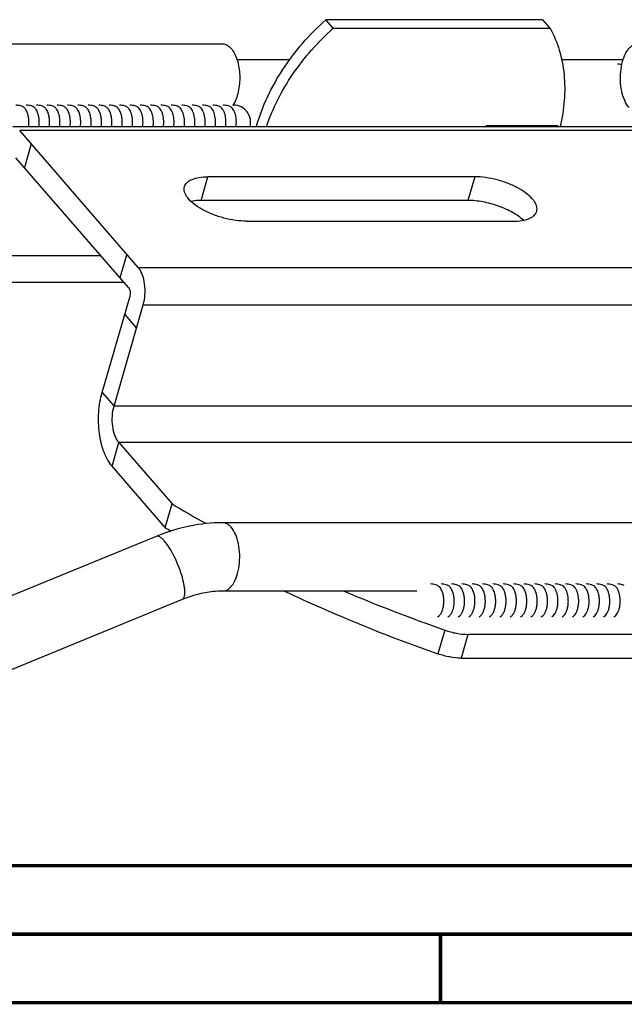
# Model space of a CAD drawing. Header units: millimetres. Extents: x 0 to 420, y 0 to 297.
# Tile 2 of 12: x 94 to 138, y 0 to 72. Entities that reach past the tile are written whole.
import ezdxf

# ---------------------------------------------------------------- set-up
doc = ezdxf.new("R2010")
doc.units = ezdxf.units.MM
doc.header["$LTSCALE"] = 23.1
doc.layers.get('0').update_dxf_attribs({"linetype": 'CONTINUOUS'})
doc.layers.add('AXES', color=7, linetype='CONTINUOUS')

msp = doc.modelspace()

# ---------------------------------------------------------------- linework, layer by layer
at = {"color": 7, "linetype": 'CONTINUOUS'}
for p, q in [((117.162, 71.2192), (116.6208, 71.8442)), ((132.469, 71.8442), (116.6208, 71.8442)), ((133.0103, 71.2192), (132.469, 71.8442)), ((117.162, 71.2192), (133.0103, 71.2192)), ((78.7712, 70.0794), (109.082, 70.0794)), ((113.9742, 68.9143), (110.1352, 68.9143)), ((138.3393, 68.9143), (133.8474, 68.9143)), ((128.3497, 64.0745), (128.4077, 64.0076)), ((133.538, 64.0745), (128.3497, 64.0745)), ((133.596, 64.0076), (133.538, 64.0745)), ((180.3641, 64.0076), (93.7615, 64.0076)), ((102.9218, 53.7396), (94.2615, 63.7396)), ((180.8641, 63.7396), (94.2615, 63.7396)), ((111.5929, 64.0076), (111.5562, 64.05)), ((133.6767, 64.0076), (133.6645, 64.0217)), ((95.1059, 62.7646), (94.6059, 61.0326)), ((102.2053, 52.2576), (93.978, 61.7576)), ((102.0774, 54.7146), (101.5774, 52.9826)), ((91.624, 54.6031), (100.174, 54.6031)), ((102.9218, 53.7396), (189.5243, 53.7396)), ((101.8844, 52.6281), (89.9136, 52.6281)), ((100.2843, 44.6031), (102.2968, 51.5746)), ((101.1503, 43.6031), (103.2878, 51.0076)), ((103.2878, 51.0076), (189.8904, 51.0076)), ((102.8003, 49.3188), (101.9343, 50.3188)), ((100.2843, 44.6031), (101.1503, 43.6031)), ((147.3335, 43.6031), (101.1503, 43.6031)), ((101.0072, 39.2073), (101.5072, 40.9393)), ((101.5072, 40.9393), (105.3882, 36.4579)), ((143.5252, 40.9393), (101.5072, 40.9393)), ((104.8882, 34.7258), (101.0072, 39.2073)), ((104.8882, 34.7258), (105.3882, 36.4579)), ((139.3929, 35.0794), (109.082, 35.0794)), ((104.2375, 34.0803), (86.3883, 26.7446)), ((123.2665, 30.0794), (109.082, 30.0794)), ((106.1382, 29.4556), (88.289, 22.1199)), ((125.3103, 27.2238), (124.8103, 25.4918)), ((127.0045, 26.9143), (126.5045, 25.1823)), ((186.9044, 26.9143), (127.0045, 26.9143)), ((126.5045, 25.1823), (186.4044, 25.1823)), ((409.86, 10.0737), (25.007, 10.0134))]:
    msp.add_line(p, q, dxfattribs=at)
at = {"color": 7, "linetype": 'CONTINUOUS', "const_width": 0.25}
for points in [[(409.8307, 10.048), (25, 10)], [(20, 5), (415, 5)], [(125, 0), (125, 5)], [(420, 0), (0, 0)]]:
    msp.add_lwpolyline(points, dxfattribs=at)
at = {"color": 7, "linetype": 'CONTINUOUS'}
for centre, radius, start, end in [((137.918, 67.342), 1.2553, 74.962619, 89.968006), ((93.9667, 64.3399), 1.2574, 72.365054, 89.947514), ((93.9676, 64.3465), 1.2508, 66.163348, 72.311012), ((94.7245, 64.3399), 1.2574, 72.365054, 89.947514), ((94.7254, 64.3465), 1.2508, 66.163348, 72.311012), ((95.4823, 64.3399), 1.2574, 72.365054, 89.947514), ((95.4831, 64.3465), 1.2508, 66.163348, 72.311012), ((96.24, 64.3399), 1.2574, 72.365054, 89.947514), ((96.2409, 64.3465), 1.2508, 66.163348, 72.311012), ((96.9978, 64.3399), 1.2574, 72.365054, 89.947514), ((96.9987, 64.3465), 1.2508, 66.163348, 72.311012), ((97.7556, 64.3399), 1.2574, 72.365054, 89.947514), ((97.7564, 64.3465), 1.2508, 66.163348, 72.311012), ((98.5134, 64.3399), 1.2574, 72.365054, 89.947514), ((98.5142, 64.3465), 1.2508, 66.163348, 72.311012), ((99.2711, 64.3399), 1.2574, 72.365054, 89.947514), ((99.272, 64.3465), 1.2508, 66.163348, 72.311012), ((100.0289, 64.3399), 1.2574, 72.365054, 89.947514), ((100.0298, 64.3465), 1.2508, 66.163348, 72.311012), ((100.7867, 64.3399), 1.2574, 72.365054, 89.947514), ((100.7875, 64.3465), 1.2508, 66.163348, 72.311012), ((101.5444, 64.3399), 1.2574, 72.365054, 89.947514), ((101.5453, 64.3465), 1.2508, 66.163348, 72.311012), ((102.3022, 64.3399), 1.2574, 72.365054, 89.947514), ((102.3031, 64.3465), 1.2508, 66.163348, 72.311012), ((103.06, 64.3399), 1.2574, 72.365054, 89.947514), ((103.0608, 64.3465), 1.2508, 66.163348, 72.311012), ((103.8178, 64.3399), 1.2574, 72.365054, 89.947514), ((103.8186, 64.3465), 1.2508, 66.163348, 72.311012), ((104.5755, 64.3399), 1.2574, 72.365054, 89.947514), ((104.5764, 64.3465), 1.2508, 66.163348, 72.311012), ((105.3333, 64.3399), 1.2574, 72.365054, 89.947514), ((105.3342, 64.3465), 1.2508, 66.163348, 72.311012), ((106.0911, 64.3399), 1.2574, 72.365054, 89.947514), ((106.0919, 64.3465), 1.2508, 66.163348, 72.311012), ((106.8488, 64.3399), 1.2574, 72.365054, 89.947514), ((106.8497, 64.3465), 1.2508, 66.163348, 72.311012), ((107.6066, 64.3399), 1.2574, 72.365054, 89.947514), ((107.6075, 64.3465), 1.2508, 66.163348, 72.311012), ((108.3644, 64.3399), 1.2574, 72.365054, 89.947514), ((108.3653, 64.3465), 1.2508, 66.163348, 72.311012), ((109.1222, 64.3399), 1.2574, 72.365054, 89.947514), ((109.123, 64.3465), 1.2508, 66.163348, 72.311012), ((109.8811, 64.3491), 1.2482, 90.000613, 91.93113), ((108.2262, 66.6491), 1.9295, 326.783283, 327.453221), ((109.8811, 64.3473), 1.25, 344.221072, 90.000079), ((108.1522, 64.672), 1.1251, 25.891265, 29.214194), ((107.6417, 64.4677), 1.6756, 15.253278, 18.912558), ((151.6962, 113.3366), 89.7484, 238.937325, 240.780429), ((149.9786, 109.5658), 87.3737, 238.931444, 239.260752), ((124.2776, 29.3399), 1.2574, 72.365054, 89.947514), ((124.2785, 29.3465), 1.2508, 66.163348, 72.311012), ((125.0354, 29.3399), 1.2574, 72.365054, 89.947514), ((125.0362, 29.3465), 1.2508, 66.163348, 72.311012), ((125.7932, 29.3399), 1.2574, 72.365054, 89.947514), ((125.794, 29.3465), 1.2508, 66.163348, 72.311012), ((126.5509, 29.3399), 1.2574, 72.365054, 89.947514), ((126.5518, 29.3465), 1.2508, 66.163348, 72.311012), ((127.3087, 29.3399), 1.2574, 72.365054, 89.947514), ((127.3096, 29.3465), 1.2508, 66.163348, 72.311012), ((128.0665, 29.3399), 1.2574, 72.365054, 89.947514), ((128.0673, 29.3465), 1.2508, 66.163348, 72.311012), ((128.8242, 29.3399), 1.2574, 72.365054, 89.947514), ((128.8251, 29.3465), 1.2508, 66.163348, 72.311012), ((129.582, 29.3399), 1.2574, 72.365054, 89.947514), ((129.5829, 29.3465), 1.2508, 66.163348, 72.311012), ((130.3398, 29.3399), 1.2574, 72.365054, 89.947514), ((130.3406, 29.3465), 1.2508, 66.163348, 72.311012), ((131.0976, 29.3399), 1.2574, 72.365054, 89.947514), ((131.0984, 29.3465), 1.2508, 66.163348, 72.311012), ((131.8553, 29.3399), 1.2574, 72.365054, 89.947514), ((131.8562, 29.3465), 1.2508, 66.163348, 72.311012), ((132.6131, 29.3399), 1.2574, 72.365054, 89.947514), ((132.614, 29.3465), 1.2508, 66.163348, 72.311012), ((133.3709, 29.3399), 1.2574, 72.365054, 89.947514), ((133.3717, 29.3465), 1.2508, 66.163348, 72.311012), ((134.1286, 29.3399), 1.2574, 72.365054, 89.947514), ((134.1295, 29.3465), 1.2508, 66.163348, 72.311012), ((134.8864, 29.3399), 1.2574, 72.365054, 89.947514), ((134.8873, 29.3465), 1.2508, 66.163348, 72.311012), ((135.6442, 29.3399), 1.2574, 72.365054, 89.947514), ((135.6451, 29.3465), 1.2508, 66.163348, 72.311012), ((136.402, 29.3399), 1.2574, 72.365054, 89.947514), ((136.4028, 29.3465), 1.2508, 66.163348, 72.311012), ((137.1597, 29.3399), 1.2574, 72.365054, 89.947514), ((137.1606, 29.3465), 1.2508, 66.163348, 72.311012), ((137.9175, 29.3399), 1.2574, 72.365054, 89.947514), ((137.9184, 29.3465), 1.2508, 66.163348, 72.311012), ((164.985, 140.2774), 119.8132, 246.891122, 250.66211)]:
    msp.add_arc(centre, radius, start, end, dxfattribs=at)
for points, knots in [([(111.5562, 64.05), (111.9784, 65.5127), (112.9962, 67.6479), (114.8838, 70.1521), (116.0163, 71.3042), (116.6208, 71.8442)], [0, 0, 0, 0, 0.486117, 0.741186, 1, 1, 1, 1]), ([(112.2796, 64.0077), (112.7354, 65.3623), (114.0864, 68.0045), (116.0453, 70.2214), (117.162, 71.2192)], [0, 0, 0, 0, 0.4883301, 1, 1, 1, 1]), ([(133.0103, 71.2192), (133.2868, 70.709), (133.7392, 69.6071), (134.0813, 67.8197), (134.0917, 65.9232), (133.8833, 64.6476), (133.7292, 64.0078)], [0, 0, 0, 0, 0.2351958, 0.4787428, 0.7332572, 1, 1, 1, 1]), ([(109.082, 70.0794), (109.1936, 70.0794), (109.4373, 70.0089), (109.6216, 69.8431), (109.707, 69.7444)], [0, 0, 0, 0, 0.4608513, 1, 1, 1, 1]), ([(138.7679, 65.4143), (138.6359, 65.5668), (138.4131, 65.959), (138.2113, 66.6425), (138.1241, 67.4196), (138.1617, 68.2124), (138.3197, 68.9417), (138.5503, 69.4659), (138.79, 69.782), (138.9781, 69.9497), (139.1806, 70.0548), (139.3242, 70.0794), (139.3929, 70.0794)], [0, 0, 0, 0, 0.1138935, 0.250217, 0.400531, 0.5532801, 0.6964578, 0.8200112, 0.8727465, 0.9194467, 0.9611664, 1, 1, 1, 1]), ([(109.707, 69.7444), (109.803, 69.6336), (109.975, 69.3634), (110.2331, 68.7044), (110.374, 67.746), (110.2965, 66.7706), (110.0889, 66.0572), (109.9391, 65.7464), (109.8527, 65.6111)], [0, 0, 0, 0, 0.1013878, 0.2191227, 0.4876408, 0.763216, 0.8889304, 1, 1, 1, 1]), ([(94.8138, 65.0534), (94.794, 65.1058), (94.7506, 65.2033), (94.6504, 65.3624), (94.5484, 65.4574), (94.4731, 65.4907)], [0, 0, 0, 0, 0.2971589, 0.5632369, 1, 1, 1, 1]), ([(94.907, 64.0074), (94.9343, 64.1872), (94.9419, 64.4612), (94.8901, 64.8109), (94.843, 64.9763), (94.8138, 65.0534)], [0, 0, 0, 0, 0.515166, 0.7665073, 1, 1, 1, 1]), ([(95.5713, 65.0541), (95.5515, 65.1064), (95.5081, 65.2037), (95.4079, 65.3626), (95.306, 65.4575), (95.2309, 65.4907)], [0, 0, 0, 0, 0.297124, 0.5631843, 1, 1, 1, 1]), ([(95.6648, 64.0074), (95.6921, 64.1873), (95.6996, 64.4615), (95.6478, 64.8115), (95.6005, 64.977), (95.5713, 65.0541)], [0, 0, 0, 0, 0.5152101, 0.7665478, 1, 1, 1, 1]), ([(96.3288, 65.0548), (96.309, 65.107), (96.2656, 65.2042), (96.1655, 65.3628), (96.0637, 65.4575), (95.9886, 65.4907)], [0, 0, 0, 0, 0.2970898, 0.563132, 1, 1, 1, 1]), ([(96.4226, 64.0074), (96.4499, 64.1875), (96.4574, 64.4619), (96.4055, 64.8121), (96.3581, 64.9776), (96.3288, 65.0548)], [0, 0, 0, 0, 0.5152542, 0.7665882, 1, 1, 1, 1]), ([(97.0863, 65.0555), (97.0666, 65.1076), (97.0232, 65.2046), (96.9231, 65.363), (96.8214, 65.4575), (96.7464, 65.4907)], [0, 0, 0, 0, 0.2970556, 0.5630798, 1, 1, 1, 1]), ([(97.1803, 64.0074), (97.2077, 64.1876), (97.2152, 64.4622), (97.1631, 64.8127), (97.1157, 64.9783), (97.0863, 65.0555)], [0, 0, 0, 0, 0.5152982, 0.7666284, 1, 1, 1, 1]), ([(97.8439, 65.0561), (97.8241, 65.1082), (97.7807, 65.2051), (97.6807, 65.3632), (97.5791, 65.4576), (97.5042, 65.4907)], [0, 0, 0, 0, 0.2970216, 0.5630276, 1, 1, 1, 1]), ([(97.9381, 64.0074), (97.9655, 64.1878), (97.973, 64.4626), (97.9208, 64.8132), (97.8732, 64.9789), (97.8439, 65.0561)], [0, 0, 0, 0, 0.5153258, 0.7666613, 1, 1, 1, 1]), ([(98.6014, 65.0568), (98.5816, 65.1088), (98.5382, 65.2055), (98.4383, 65.3634), (98.3368, 65.4576), (98.2619, 65.4907)], [0, 0, 0, 0, 0.2969876, 0.5629758, 1, 1, 1, 1]), ([(98.6959, 64.0074), (98.7233, 64.1879), (98.7307, 64.4629), (98.6784, 64.8138), (98.6308, 64.9796), (98.6014, 65.0568)], [0, 0, 0, 0, 0.515369, 0.7667011, 1, 1, 1, 1]), ([(99.3589, 65.0575), (99.3391, 65.1094), (99.2957, 65.2059), (99.1959, 65.3636), (99.0945, 65.4576), (99.0197, 65.4907)], [0, 0, 0, 0, 0.2969538, 0.5629241, 1, 1, 1, 1]), ([(99.4536, 64.0074), (99.481, 64.1881), (99.4885, 64.4633), (99.4361, 64.8144), (99.3884, 64.9802), (99.3589, 65.0575)], [0, 0, 0, 0, 0.5154121, 0.7667407, 1, 1, 1, 1]), ([(100.1164, 65.0582), (100.0966, 65.11), (100.0533, 65.2064), (99.9535, 65.3638), (99.8522, 65.4577), (99.7775, 65.4907)], [0, 0, 0, 0, 0.2969201, 0.5628726, 1, 1, 1, 1]), ([(100.2114, 64.0074), (100.2388, 64.1882), (100.2463, 64.4636), (100.1937, 64.8149), (100.1459, 64.9809), (100.1164, 65.0582)], [0, 0, 0, 0, 0.515455, 0.7667802, 1, 1, 1, 1]), ([(100.8739, 65.0588), (100.8541, 65.1106), (100.8108, 65.2068), (100.711, 65.364), (100.6098, 65.4577), (100.5353, 65.4907)], [0, 0, 0, 0, 0.2968862, 0.5628215, 1, 1, 1, 1]), ([(100.9692, 64.0074), (100.9966, 64.1883), (101.0041, 64.4639), (100.9514, 64.8155), (100.9035, 64.9815), (100.8739, 65.0588)], [0, 0, 0, 0, 0.5154977, 0.7668194, 1, 1, 1, 1]), ([(101.6314, 65.0595), (101.6117, 65.1111), (101.5683, 65.2072), (101.4686, 65.3642), (101.3675, 65.4578), (101.293, 65.4907)], [0, 0, 0, 0, 0.2968528, 0.5627705, 1, 1, 1, 1]), ([(101.727, 64.0074), (101.7544, 64.1885), (101.7618, 64.4643), (101.7091, 64.8161), (101.6611, 64.9822), (101.6314, 65.0595)], [0, 0, 0, 0, 0.5155401, 0.7668584, 1, 1, 1, 1]), ([(102.389, 65.0601), (102.3692, 65.1117), (102.3259, 65.2077), (102.2262, 65.3643), (102.1252, 65.4578), (102.0508, 65.4907)], [0, 0, 0, 0, 0.2968196, 0.5627199, 1, 1, 1, 1]), ([(102.4847, 64.0074), (102.5122, 64.1886), (102.5196, 64.4646), (102.4667, 64.8166), (102.4186, 64.9828), (102.389, 65.0601)], [0, 0, 0, 0, 0.5155826, 0.7668972, 1, 1, 1, 1]), ([(103.1987, 64.8991), (103.1797, 64.9699), (103.1354, 65.1023), (103.0257, 65.3165), (102.903, 65.4489), (102.8086, 65.4907)], [0, 0, 0, 0, 0.3032433, 0.5730692, 1, 1, 1, 1]), ([(103.2425, 64.0075), (103.2653, 64.1575), (103.2793, 64.4582), (103.2367, 64.7567), (103.1987, 64.8991)], [0, 0, 0, 0, 0.5072462, 1, 1, 1, 1]), ([(103.9561, 64.9004), (103.9371, 64.9711), (103.8928, 65.1031), (103.7832, 65.3169), (103.6606, 65.449), (103.5663, 65.4907)], [0, 0, 0, 0, 0.3032048, 0.5730009, 1, 1, 1, 1]), ([(104.0003, 64.0075), (104.0231, 64.1577), (104.037, 64.4589), (103.9943, 64.7578), (103.9561, 64.9004)], [0, 0, 0, 0, 0.5073046, 1, 1, 1, 1]), ([(104.7135, 64.9016), (104.6945, 64.9722), (104.6502, 65.104), (104.5406, 65.3173), (104.4183, 65.4491), (104.3241, 65.4907)], [0, 0, 0, 0, 0.3031653, 0.5729323, 1, 1, 1, 1]), ([(104.7581, 64.0075), (104.7809, 64.158), (104.7948, 64.4596), (104.7518, 64.759), (104.7135, 64.9016)], [0, 0, 0, 0, 0.5073644, 1, 1, 1, 1]), ([(105.4709, 64.9029), (105.452, 64.9733), (105.4076, 65.1048), (105.2981, 65.3177), (105.1759, 65.4491), (105.0819, 65.4907)], [0, 0, 0, 0, 0.3031276, 0.5728657, 1, 1, 1, 1]), ([(105.5158, 64.0076), (105.5387, 64.1582), (105.5526, 64.4603), (105.5094, 64.7601), (105.4709, 64.9029)], [0, 0, 0, 0, 0.5074216, 1, 1, 1, 1]), ([(106.2284, 64.9041), (106.2094, 64.9744), (106.1651, 65.1056), (106.0556, 65.3181), (105.9335, 65.4492), (105.8397, 65.4907)], [0, 0, 0, 0, 0.3030906, 0.5728005, 1, 1, 1, 1]), ([(106.2736, 64.0076), (106.2965, 64.1585), (106.3104, 64.461), (106.267, 64.7611), (106.2284, 64.9041)], [0, 0, 0, 0, 0.5074772, 1, 1, 1, 1]), ([(106.9858, 64.9053), (106.9668, 64.9754), (106.9225, 65.1064), (106.813, 65.3184), (106.6911, 65.4493), (106.5974, 65.4907)], [0, 0, 0, 0, 0.3030546, 0.5727371, 1, 1, 1, 1]), ([(107.0314, 64.0076), (107.0543, 64.1587), (107.0682, 64.4616), (107.0246, 64.7622), (106.9858, 64.9053)], [0, 0, 0, 0, 0.5075313, 1, 1, 1, 1]), ([(107.7433, 64.9065), (107.7243, 64.9764), (107.6799, 65.1072), (107.5705, 65.3188), (107.4488, 65.4493), (107.3552, 65.4907)], [0, 0, 0, 0, 0.30302, 0.5726761, 1, 1, 1, 1]), ([(107.7892, 64.0076), (107.8121, 64.1589), (107.8259, 64.4622), (107.7822, 64.7632), (107.7433, 64.9065)], [0, 0, 0, 0, 0.5075832, 1, 1, 1, 1]), ([(108.5008, 64.9075), (108.4817, 64.9774), (108.4374, 65.1079), (108.328, 65.3191), (108.2064, 65.4494), (108.113, 65.4907)], [0, 0, 0, 0, 0.3029943, 0.5726221, 1, 1, 1, 1]), ([(108.5469, 64.0076), (108.5699, 64.1591), (108.5837, 64.4628), (108.5398, 64.7641), (108.5008, 64.9075)], [0, 0, 0, 0, 0.5076325, 1, 1, 1, 1]), ([(109.1342, 65.2211), (109.1163, 65.2529), (109.0492, 65.3596), (108.9533, 65.4542), (108.8708, 65.4907)], [0, 0, 0, 0, 0.2876682, 1, 1, 1, 1]), ([(109.2268, 65.0108), (109.2222, 65.0242), (109.2037, 65.0759), (109.1822, 65.1266), (109.1644, 65.1633)], [0, 0, 0, 0, 0.2582876, 1, 1, 1, 1]), ([(109.3047, 64.0075), (109.3277, 64.1593), (109.3415, 64.4633), (109.2975, 64.765), (109.2583, 64.9085)], [0, 0, 0, 0, 0.5076771, 1, 1, 1, 1]), ([(110.0158, 64.9094), (109.9968, 64.979), (109.9524, 65.1091), (109.8431, 65.3196), (109.7217, 65.4495), (109.6285, 65.4907)], [0, 0, 0, 0, 0.3028976, 0.572496, 1, 1, 1, 1]), ([(110.0625, 64.0075), (110.0855, 64.1594), (110.0993, 64.4638), (110.0551, 64.7657), (110.0158, 64.9094)], [0, 0, 0, 0, 0.5077622, 1, 1, 1, 1]), ([(128.1742, 64.0078), (128.1872, 64.0183), (128.2392, 64.0541), (128.3032, 64.0745), (128.3497, 64.0745)], [0, 0, 0, 0, 0.2639825, 1, 1, 1, 1]), ([(133.538, 64.0745), (133.5624, 64.0745), (133.6099, 64.0666), (133.6498, 64.0386), (133.6645, 64.0217)], [0, 0, 0, 0, 0.5200493, 1, 1, 1, 1]), ([(103.2878, 51.0076), (103.3571, 51.2476), (103.4381, 51.7554), (103.4147, 52.5084), (103.2776, 53.1043), (103.0947, 53.5042), (102.9826, 53.6695), (102.9218, 53.7396)], [0, 0, 0, 0, 0.2635488, 0.5375058, 0.7909762, 0.9020801, 1, 1, 1, 1]), ([(102.2053, 52.2576), (102.2376, 52.2203), (102.2891, 52.1208), (102.3285, 51.95), (102.3344, 51.7615), (102.3141, 51.6346), (102.2968, 51.5746)], [0, 0, 0, 0, 0.2084267, 0.4620842, 0.7362415, 1, 1, 1, 1]), ([(101.0072, 39.2073), (100.8872, 39.3458), (100.6658, 39.6722), (100.4065, 40.2385), (100.2063, 40.8937), (100.0263, 41.8672), (99.9876, 43.1266), (100.1474, 44.129), (100.2843, 44.6031)], [0, 0, 0, 0, 0.0978785, 0.2089357, 0.3314862, 0.4627211, 0.7365623, 1, 1, 1, 1]), ([(101.5072, 40.9393), (101.4479, 41.0077), (101.3386, 41.1688), (101.1603, 41.5587), (101.0266, 42.1398), (101.0038, 42.8739), (101.0828, 43.369), (101.1503, 43.6031)], [0, 0, 0, 0, 0.0979198, 0.2090244, 0.462494, 0.7364501, 1, 1, 1, 1]), ([(109.082, 35.0794), (108.2676, 35.0794), (106.6076, 34.8975), (105.0165, 34.4005), (104.2375, 34.0803)], [0, 0, 0, 0, 0.4916237, 1, 1, 1, 1]), ([(109.707, 34.7444), (109.6216, 34.8431), (109.4373, 35.0089), (109.1936, 35.0794), (109.082, 35.0794)], [0, 0, 0, 0, 0.5391487, 1, 1, 1, 1]), ([(109.082, 30.0794), (109.1508, 30.0794), (109.2943, 30.104), (109.4969, 30.209), (109.685, 30.3767), (109.9247, 30.6929), (110.1553, 31.2171), (110.3133, 31.9463), (110.3509, 32.7392), (110.2637, 33.5162), (110.0619, 34.1997), (109.8391, 34.592), (109.707, 34.7444)], [0, 0, 0, 0, 0.0388336, 0.0805533, 0.1272534, 0.1799888, 0.3035422, 0.4467199, 0.599469, 0.749783, 0.8861065, 1, 1, 1, 1]), ([(104.8393, 33.7302), (104.7837, 33.7943), (104.6785, 33.9054), (104.5173, 34.0313), (104.371, 34.0991), (104.2743, 34.0954), (104.2375, 34.0803)], [0, 0, 0, 0, 0.3484853, 0.6264676, 0.8365853, 1, 1, 1, 1]), ([(106.1381, 29.4557), (106.1714, 29.4694), (106.2361, 29.5244), (106.2927, 29.6534), (106.3235, 29.8263), (106.3281, 30.0431), (106.307, 30.2996), (106.2413, 30.7071), (106.0959, 31.2676), (105.8502, 31.959), (105.547, 32.6345), (105.2148, 33.2313), (104.9667, 33.5831), (104.8393, 33.7302)], [0, 0, 0, 0, 0.0230602, 0.0517692, 0.0889217, 0.1352941, 0.1905923, 0.2540157, 0.4001547, 0.5617255, 0.7247437, 0.8750311, 1, 1, 1, 1]), ([(125.1247, 30.0534), (125.1049, 30.1058), (125.0615, 30.2033), (124.9613, 30.3624), (124.8593, 30.4574), (124.784, 30.4907)], [0, 0, 0, 0, 0.2971589, 0.5632369, 1, 1, 1, 1]), ([(125.8822, 30.0541), (125.8624, 30.1064), (125.819, 30.2037), (125.7188, 30.3626), (125.6169, 30.4575), (125.5417, 30.4907)], [0, 0, 0, 0, 0.297124, 0.5631843, 1, 1, 1, 1]), ([(126.6397, 30.0548), (126.6199, 30.107), (126.5765, 30.2042), (126.4764, 30.3628), (126.3746, 30.4575), (126.2995, 30.4907)], [0, 0, 0, 0, 0.2970898, 0.563132, 1, 1, 1, 1]), ([(127.3972, 30.0555), (127.3774, 30.1076), (127.334, 30.2046), (127.234, 30.363), (127.1323, 30.4575), (127.0573, 30.4907)], [0, 0, 0, 0, 0.2970556, 0.5630798, 1, 1, 1, 1]), ([(128.1547, 30.0561), (128.135, 30.1082), (128.0916, 30.2051), (127.9916, 30.3632), (127.89, 30.4576), (127.8151, 30.4907)], [0, 0, 0, 0, 0.2970216, 0.5630276, 1, 1, 1, 1]), ([(128.9123, 30.0568), (128.8925, 30.1088), (128.8491, 30.2055), (128.7492, 30.3634), (128.6477, 30.4576), (128.5728, 30.4907)], [0, 0, 0, 0, 0.2969876, 0.5629758, 1, 1, 1, 1]), ([(129.6698, 30.0575), (129.65, 30.1094), (129.6066, 30.2059), (129.5068, 30.3636), (129.4054, 30.4576), (129.3306, 30.4907)], [0, 0, 0, 0, 0.2969538, 0.5629241, 1, 1, 1, 1]), ([(130.4273, 30.0582), (130.4075, 30.11), (130.3642, 30.2064), (130.2643, 30.3638), (130.163, 30.4577), (130.0884, 30.4907)], [0, 0, 0, 0, 0.2969201, 0.5628726, 1, 1, 1, 1]), ([(131.1848, 30.0588), (131.165, 30.1106), (131.1217, 30.2068), (131.0219, 30.364), (130.9207, 30.4577), (130.8461, 30.4907)], [0, 0, 0, 0, 0.2968862, 0.5628215, 1, 1, 1, 1]), ([(131.9423, 30.0595), (131.9225, 30.1111), (131.8792, 30.2072), (131.7795, 30.3642), (131.6784, 30.4578), (131.6039, 30.4907)], [0, 0, 0, 0, 0.2968528, 0.5627705, 1, 1, 1, 1]), ([(132.6999, 30.0601), (132.6801, 30.1117), (132.6368, 30.2077), (132.5371, 30.3643), (132.4361, 30.4578), (132.3617, 30.4907)], [0, 0, 0, 0, 0.2968196, 0.5627199, 1, 1, 1, 1]), ([(133.5095, 29.8991), (133.4906, 29.9699), (133.4463, 30.1023), (133.3366, 30.3165), (133.2139, 30.4489), (133.1195, 30.4907)], [0, 0, 0, 0, 0.3032433, 0.5730692, 1, 1, 1, 1]), ([(134.267, 29.9004), (134.248, 29.9711), (134.2037, 30.1031), (134.094, 30.3169), (133.9715, 30.449), (133.8772, 30.4907)], [0, 0, 0, 0, 0.3032048, 0.5730009, 1, 1, 1, 1]), ([(135.0244, 29.9016), (135.0054, 29.9722), (134.9611, 30.104), (134.8515, 30.3173), (134.7291, 30.4491), (134.635, 30.4907)], [0, 0, 0, 0, 0.3031653, 0.5729323, 1, 1, 1, 1]), ([(135.7818, 29.9029), (135.7629, 29.9733), (135.7185, 30.1048), (135.609, 30.3177), (135.4868, 30.4491), (135.3928, 30.4907)], [0, 0, 0, 0, 0.3031276, 0.5728657, 1, 1, 1, 1]), ([(136.5393, 29.9041), (136.5203, 29.9744), (136.476, 30.1056), (136.3664, 30.3181), (136.2444, 30.4492), (136.1506, 30.4907)], [0, 0, 0, 0, 0.3030906, 0.5728005, 1, 1, 1, 1]), ([(137.2967, 29.9053), (137.2777, 29.9754), (137.2334, 30.1064), (137.1239, 30.3184), (137.002, 30.4493), (136.9083, 30.4907)], [0, 0, 0, 0, 0.3030546, 0.5727371, 1, 1, 1, 1]), ([(138.0542, 29.9065), (138.0352, 29.9764), (137.9908, 30.1072), (137.8814, 30.3188), (137.7596, 30.4493), (137.6661, 30.4907)], [0, 0, 0, 0, 0.30302, 0.5726761, 1, 1, 1, 1]), ([(109.082, 30.0794), (108.8489, 30.0794), (107.8424, 30.0222), (106.8536, 29.7497), (106.1382, 29.4556)], [0, 0, 0, 0, 0.2316455, 1, 1, 1, 1]), ([(113.6072, 30.0769), (114.5031, 29.6538), (118.1761, 27.9803), (121.9374, 26.5018), (124.8103, 25.4918)], [0, 0, 0, 0, 0.2454876, 1, 1, 1, 1]), ([(124.784, 28.204), (124.8355, 28.2268), (124.937, 28.3041), (125.0553, 28.472), (125.1496, 28.6906), (125.2143, 28.9479), (125.2461, 29.2289), (125.2429, 29.5171), (125.2051, 29.7949), (125.1557, 29.9713), (125.1247, 30.0534)], [0, 0, 0, 0, 0.0842951, 0.1857048, 0.3048532, 0.438544, 0.5814251, 0.7270446, 0.8686653, 1, 1, 1, 1]), ([(125.5418, 28.204), (125.5933, 28.2268), (125.6948, 28.3042), (125.8132, 28.4722), (125.9074, 28.6909), (125.9721, 28.9483), (126.0039, 29.2295), (126.0007, 29.5177), (125.9627, 29.7955), (125.9133, 29.972), (125.8822, 30.0541)], [0, 0, 0, 0, 0.0842977, 0.1857174, 0.3048814, 0.4385882, 0.5814798, 0.7270982, 0.8687015, 1, 1, 1, 1]), ([(126.2996, 28.204), (126.3511, 28.2268), (126.4526, 28.3042), (126.571, 28.4723), (126.6653, 28.6911), (126.73, 28.9487), (126.7617, 29.23), (126.7584, 29.5183), (126.7204, 29.7962), (126.6708, 29.9727), (126.6397, 30.0548)], [0, 0, 0, 0, 0.0843004, 0.18573, 0.3049096, 0.4386322, 0.5815343, 0.7271516, 0.8687375, 1, 1, 1, 1]), ([(127.0573, 28.204), (127.1089, 28.2268), (127.2105, 28.3043), (127.3289, 28.4725), (127.4232, 28.6914), (127.4878, 28.9491), (127.5195, 29.2305), (127.5161, 29.5189), (127.478, 29.7969), (127.4284, 29.9734), (127.3972, 30.0555)], [0, 0, 0, 0, 0.084303, 0.1857425, 0.3049376, 0.4386762, 0.5815887, 0.7272048, 0.8687735, 1, 1, 1, 1]), ([(127.8151, 28.204), (127.8667, 28.2268), (127.9683, 28.3043), (128.0868, 28.4726), (128.181, 28.6917), (128.2457, 28.9495), (128.2773, 29.231), (128.2739, 29.5195), (128.2356, 29.7976), (128.1859, 29.9741), (128.1547, 30.0561)], [0, 0, 0, 0, 0.0843142, 0.1857713, 0.3049753, 0.4387093, 0.5816151, 0.7272389, 0.8688007, 1, 1, 1, 1]), ([(128.5729, 28.204), (128.6245, 28.2268), (128.7261, 28.3044), (128.8446, 28.4728), (128.9389, 28.692), (129.0035, 28.9499), (129.0351, 29.2315), (129.0316, 29.5202), (128.9933, 29.7982), (128.9435, 29.9748), (128.9123, 30.0568)], [0, 0, 0, 0, 0.0843171, 0.1857844, 0.3050039, 0.4387534, 0.5816692, 0.7272917, 0.8688363, 1, 1, 1, 1]), ([(129.3307, 28.204), (129.3823, 28.2268), (129.484, 28.3044), (129.6025, 28.4729), (129.6968, 28.6922), (129.7614, 28.9503), (129.7929, 29.2321), (129.7893, 29.5208), (129.7509, 29.7989), (129.7011, 29.9755), (129.6698, 30.0575)], [0, 0, 0, 0, 0.0843199, 0.1857974, 0.3050324, 0.4387974, 0.5817231, 0.7273443, 0.8688718, 1, 1, 1, 1]), ([(130.0884, 28.204), (130.1401, 28.2268), (130.2418, 28.3045), (130.3604, 28.4731), (130.4546, 28.6925), (130.5192, 28.9507), (130.5507, 29.2326), (130.547, 29.5214), (130.5085, 29.7996), (130.4586, 29.9761), (130.4273, 30.0582)], [0, 0, 0, 0, 0.0843228, 0.1858105, 0.3050608, 0.4388413, 0.5817768, 0.7273966, 0.8689072, 1, 1, 1, 1]), ([(130.8462, 28.204), (130.8979, 28.2268), (130.9996, 28.3045), (131.1182, 28.4732), (131.2125, 28.6928), (131.2771, 28.9511), (131.3085, 29.2331), (131.3048, 29.522), (131.2662, 29.8002), (131.2162, 29.9768), (131.1848, 30.0588)], [0, 0, 0, 0, 0.0843256, 0.1858235, 0.3050892, 0.4388851, 0.5818303, 0.7274488, 0.8689423, 1, 1, 1, 1]), ([(131.604, 28.204), (131.6557, 28.2269), (131.7575, 28.3046), (131.8761, 28.4734), (131.9704, 28.693), (132.0349, 28.9515), (132.0663, 29.2336), (132.0625, 29.5226), (132.0238, 29.8009), (131.9738, 29.9775), (131.9423, 30.0595)], [0, 0, 0, 0, 0.0843285, 0.1858364, 0.3051174, 0.4389287, 0.5818835, 0.7275007, 0.8689773, 1, 1, 1, 1]), ([(132.3618, 28.204), (132.4135, 28.2269), (132.5153, 28.3046), (132.6339, 28.4734), (132.7281, 28.6931), (132.7927, 28.9516), (132.8241, 29.2339), (132.8203, 29.5231), (132.7815, 29.8015), (132.7313, 29.9781), (132.6999, 30.0601)], [0, 0, 0, 0, 0.0843191, 0.1857908, 0.3050258, 0.4388302, 0.5818234, 0.727477, 0.8689763, 1, 1, 1, 1]), ([(133.1195, 28.204), (133.2215, 28.2491), (133.3515, 28.3973), (133.4635, 28.6337), (133.5318, 28.8631), (133.5723, 29.1165), (133.5834, 29.3818), (133.5646, 29.6453), (133.5315, 29.8168), (133.5095, 29.8991)], [0, 0, 0, 0, 0.1818884, 0.2982621, 0.4290177, 0.5700003, 0.7159753, 0.8612004, 1, 1, 1, 1]), ([(133.8773, 28.204), (133.9794, 28.2491), (134.1094, 28.3975), (134.2215, 28.6341), (134.2898, 28.8638), (134.3301, 29.1174), (134.3412, 29.3829), (134.3222, 29.6465), (134.289, 29.8181), (134.267, 29.9004)], [0, 0, 0, 0, 0.1819, 0.2982956, 0.4290754, 0.5700752, 0.7160516, 0.8612536, 1, 1, 1, 1]), ([(134.6351, 28.204), (134.7372, 28.2491), (134.8673, 28.3977), (134.9793, 28.6344), (135.0477, 28.8643), (135.088, 29.1181), (135.099, 29.3839), (135.0798, 29.6477), (135.0465, 29.8194), (135.0244, 29.9016)], [0, 0, 0, 0, 0.1818435, 0.2982362, 0.4290446, 0.5700807, 0.7160804, 0.8612836, 1, 1, 1, 1]), ([(135.3928, 28.204), (135.495, 28.2492), (135.6252, 28.3979), (135.7373, 28.6348), (135.8056, 28.865), (135.8458, 29.119), (135.8567, 29.385), (135.8374, 29.6489), (135.804, 29.8206), (135.7818, 29.9029)], [0, 0, 0, 0, 0.1818547, 0.2982688, 0.4291006, 0.5701534, 0.7161544, 0.8613352, 1, 1, 1, 1]), ([(136.1506, 28.204), (136.2529, 28.2492), (136.3831, 28.398), (136.4952, 28.6352), (136.5635, 28.8656), (136.6037, 29.1198), (136.6145, 29.386), (136.5951, 29.6501), (136.5615, 29.8219), (136.5393, 29.9041)], [0, 0, 0, 0, 0.1818658, 0.2983007, 0.4291552, 0.5702243, 0.7162266, 0.8613856, 1, 1, 1, 1]), ([(136.9084, 28.204), (137.0107, 28.2492), (137.1411, 28.3982), (137.2532, 28.6357), (137.3214, 28.8662), (137.3616, 29.1207), (137.3722, 29.387), (137.3527, 29.6512), (137.319, 29.823), (137.2967, 29.9053)], [0, 0, 0, 0, 0.1818766, 0.2983317, 0.4292084, 0.5702933, 0.7162968, 0.8614346, 1, 1, 1, 1]), ([(137.6662, 28.204), (137.7686, 28.2493), (137.899, 28.3984), (138.0111, 28.636), (138.0793, 28.8668), (138.1194, 29.1214), (138.13, 29.388), (138.1103, 29.6523), (138.0765, 29.8242), (138.0542, 29.9065)], [0, 0, 0, 0, 0.1818869, 0.2983617, 0.4292598, 0.57036, 0.7163645, 0.8614818, 1, 1, 1, 1]), ([(125.3103, 27.2238), (125.5912, 27.1251), (126.1499, 26.9759), (126.7262, 26.9143), (127.0045, 26.9143)], [0, 0, 0, 0, 0.5168794, 1, 1, 1, 1]), ([(126.5045, 25.1823), (126.2262, 25.1823), (125.6499, 25.2438), (125.0912, 25.393), (124.8103, 25.4918)], [0, 0, 0, 0, 0.4831206, 1, 1, 1, 1])]:
    msp.add_open_spline(points, degree=3, knots=knots, dxfattribs=at)
at = {"layer": 'AXES', "color": 7, "linetype": 'CONTINUOUS'}
for p, q in [((107.5097, 58.6326), (108.0097, 60.3646)), ((127.4953, 60.3646), (108.0097, 60.3646)), ((127.4953, 60.3646), (126.9953, 58.6326)), ((126.9953, 58.6326), (107.5097, 58.6326)), ((110.8243, 57.1146), (130.3098, 57.1146))]:
    msp.add_line(p, q, dxfattribs=at)
for points, knots in [([(106.2945, 59.641), (106.3106, 59.6968), (106.3609, 59.8075), (106.4828, 59.9527), (106.6484, 60.0776), (106.9389, 60.2236), (107.4, 60.3394), (107.795, 60.3646), (108.0097, 60.3646)], [0, 0, 0, 0, 0.0881987, 0.1818339, 0.2852032, 0.4010359, 0.6737992, 1, 1, 1, 1]), ([(132.0251, 57.8382), (132.0428, 57.8996), (132.059, 58.0335), (132.022, 58.2419), (131.9281, 58.4564), (131.7185, 58.7643), (131.3192, 59.1385), (130.7032, 59.5364), (129.9626, 59.8814), (129.1489, 60.1488), (128.3187, 60.32), (127.7631, 60.3646), (127.4953, 60.3646)], [0, 0, 0, 0, 0.034092, 0.0706897, 0.1116875, 0.1581832, 0.268688, 0.4007793, 0.5484637, 0.7035715, 0.8570387, 1, 1, 1, 1]), ([(110.8243, 57.1146), (110.5565, 57.1146), (110.0008, 57.1593), (109.1707, 57.3304), (108.3569, 57.5979), (107.6163, 57.9428), (107.0003, 58.3408), (106.601, 58.715), (106.3915, 59.0229), (106.2975, 59.2374), (106.2606, 59.4457), (106.2768, 59.5797), (106.2945, 59.641)], [0, 0, 0, 0, 0.1429613, 0.2964285, 0.4515363, 0.5992207, 0.731312, 0.8418168, 0.8883125, 0.9293103, 0.965908, 1, 1, 1, 1]), ([(107.5097, 58.6326), (107.4437, 58.6326), (107.1961, 58.6275), (106.9485, 58.6017), (106.7705, 58.5661)], [0, 0, 0, 0, 0.2667192, 1, 1, 1, 1]), ([(131.0495, 57.1823), (130.9388, 57.2874), (130.6869, 57.4912), (130.0944, 57.8662), (129.2293, 58.2505), (128.1263, 58.5497), (127.3636, 58.6326), (126.9953, 58.6326)], [0, 0, 0, 0, 0.1043866, 0.220812, 0.4787907, 0.7481012, 1, 1, 1, 1]), ([(130.3098, 57.1146), (130.5246, 57.1146), (130.9195, 57.1399), (131.3806, 57.2557), (131.6712, 57.4017), (131.8367, 57.5266), (131.9586, 57.6718), (132.009, 57.7825), (132.0251, 57.8382)], [0, 0, 0, 0, 0.3262008, 0.5989641, 0.7147968, 0.8181661, 0.9118013, 1, 1, 1, 1])]:
    msp.add_open_spline(points, degree=3, knots=knots, dxfattribs=at)

doc.saveas('drawing.dxf')
